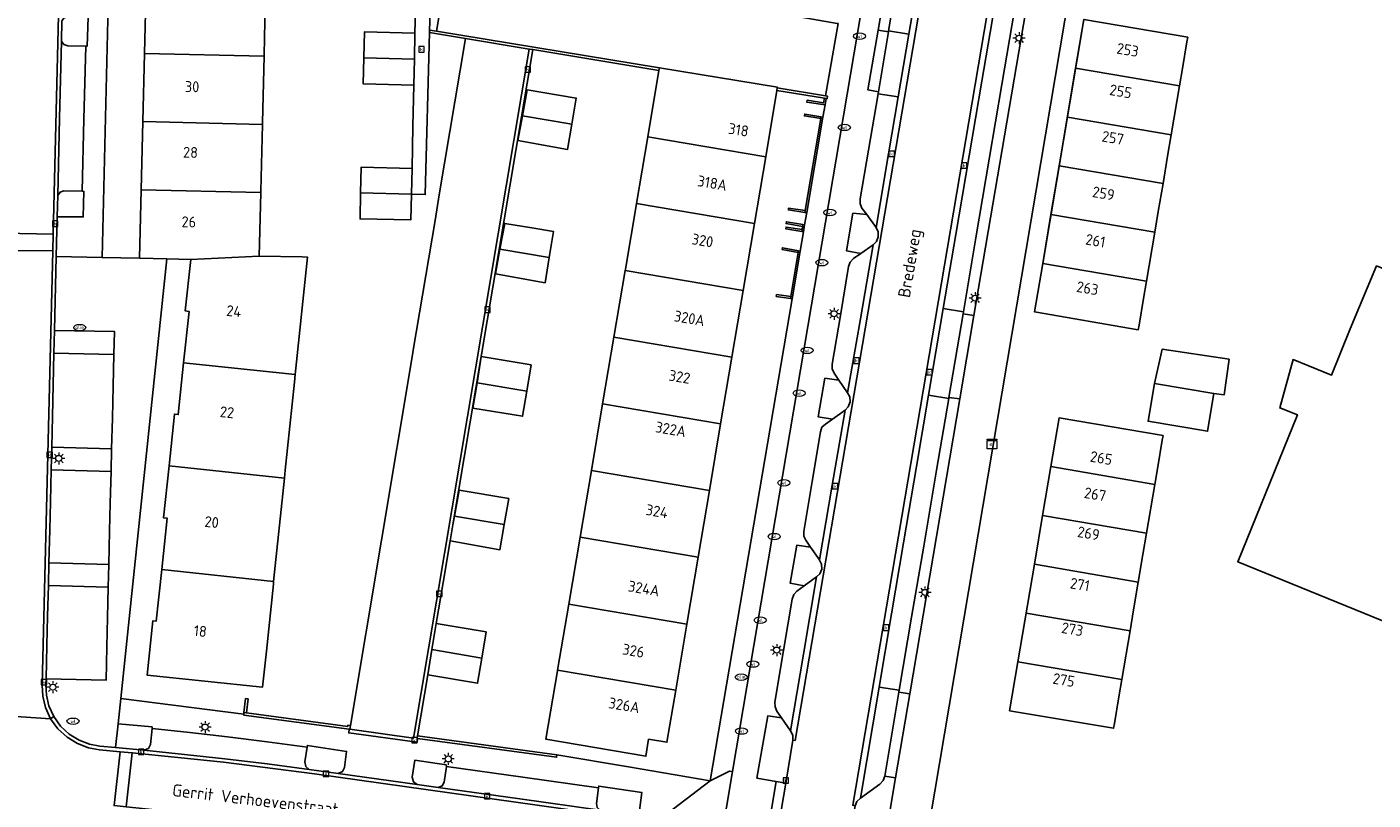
# Model space of a CAD drawing. Header units: metres. Extents: x 197147 to 199131, y 355511 to 356703.
# Tile 67 of 225: x 197933 to 198045, y 355747 to 355811. Entities that reach past the tile are written whole.
import ezdxf
from ezdxf.enums import TextEntityAlignment as Align

# ---------------------------------------------------------------- set-up
doc = ezdxf.new("R2010")
doc.units = ezdxf.units.M
for name, color, linetype in [('B-WE-GR-BEPLANTING_CULTUUR_HEESTERS-GV', 252, 'Continuous'), ('B-WE-IE-MEUBILAIR_WEGMEUBILAIR-GV', 252, 'Continuous'), ('B-WE-IE-MEUBILAIR_WEGMEUBILAIR-S', 252, 'Continuous'), ('B-WE-IE-TERREINAFSCHEIDING_KUNSTMATIG_MUUR-G', 252, 'IE-TERREINAFSCHEIDING-KUNSTMATIG-DICHT'), ('B-WE-IE-TERREINAFSCHEIDING_KUNSTMATIG_MUUR-GV', 252, 'IE-TERREINAFSCHEIDING-KUNSTMATIG-DICHT'), ('B-WE-KL-ET_LS_SR_KAST-S', 252, 'Continuous'), ('B-WE-OG-BEBOUWING-GV', 252, 'Continuous'), ('B-WE-OG-BEBOUWING_HUISNUMMER-T18', 252, 'Continuous'), ('B-WE-OG-BEBOUWING_STRAATNAAM-T35', 252, 'Continuous'), ('B-WE-OG-TERREIN_ERF-GV', 252, 'Continuous'), ('B-WE-RI-HWA_KOLK-S', 253, 'Continuous'), ('B-WE-RI-VWA_AFSCHEIDER-S', 253, 'Continuous'), ('B-WE-VH-GOOT-G', 253, 'Continuous'), ('B-WE-VH-VERHARDING_ASFALT-GV', 253, 'Continuous'), ('B-WE-VH-VERHARDING_BETONSTRAATSTEEN-GV', 253, 'Continuous'), ('B-WE-VH-VERHARDING_OPEN-GV', 253, 'Continuous'), ('B-WE-VH-VERHARDING_STRAATBAKSTEEN-GV', 253, 'Continuous'), ('B-WE-VH-VERHARDING_TEGEL-GV', 253, 'Continuous')]:
    doc.layers.add(name, color=color, linetype=linetype)
doc.styles.add('NLCS-ISO-M-T18', font='NLCS-ISO.ttf', dxfattribs={"height": 1.8})
doc.styles.add('NLCS-ISO-M200-T25', font='NLCS-ISO.ttf')
doc.linetypes.add('IE-TERREINAFSCHEIDING-KUNSTMATIG-DICHT', pattern='A,8,-1,[82,NLCS.SHX,S=0.75,R=90,X=0,Y=0],-1', length=10)

# ---------------------------------------------------------------- blocks, each defined once
blk = doc.blocks.new('BGT-ELEKTRAKAST-SO')
at = {"color": 0, "linetype": 'ByBlock', "lineweight": 18}
for points in [[(-2, 2), (2, 2), (2, 1.68), (-2, 1.68)], [(-2, 1.52), (2, 1.52), (2, -2), (-2, -2)]]:
    blk.add_lwpolyline(points, close=True, dxfattribs=at)
at = {"color": 0, "linetype": 'ByBlock', "lineweight": 18, "style": 'NLCS-ISO-M-T18'}
blk.add_text('et', height=1.5, dxfattribs=at).set_placement((0, 0), align=Align.MIDDLE_CENTER)
blk = doc.blocks.new('BGT-LICHTMAST-SO')
at = {"color": 0, "linetype": 'ByBlock', "lineweight": 18}
for points in [[(-1.25, 0), (-2, 0)], [(-1.41, 1.41), (-0.88, 0.88)], [(0, 2), (0, 1.25)], [(0.88, 0.88), (1.41, 1.41)], [(2, 0), (1.25, 0)], [(-1.41, -1.41), (-0.88, -0.88)], [(0, -1.25), (0, -2)], [(0.88, -0.88), (1.41, -1.41)]]:
    blk.add_lwpolyline(points, dxfattribs=at)
blk.add_circle((0, 0), 1, dxfattribs=at)
blk = doc.blocks.new('BGT-BENZINEPUT_OLIEPUT-SO')
at = {"color": 0, "linetype": 'ByBlock', "lineweight": 18}
blk.add_ellipse((0, 0), major_axis=(2.5, 0), ratio=0.54, dxfattribs=at)
at = {"color": 0, "linetype": 'ByBlock', "lineweight": 18, "style": 'NLCS-ISO-M-T18'}
blk.add_text('olie', height=1.5, dxfattribs=at).set_placement((0, 0.16), align=Align.MIDDLE_CENTER)
blk = doc.blocks.new('BGT-KOLK-SO')
at = {"color": 0, "linetype": 'ByBlock', "lineweight": 18}
blk.add_lwpolyline([(-0.045, -0.045), (0.045, -0.045), (0.045, 0.045), (-0.045, 0.045)], close=True, dxfattribs=at)
at = {"color": 0, "linetype": 'ByBlock', "lineweight": 18, "style": 'NLCS-ISO-M-T18'}
blk.add_text('k', height=0.06, dxfattribs=at).set_placement((0, 0), align=Align.MIDDLE_CENTER)
blk = doc.blocks.new('BGT-WATERLEIDINGPUT-SO')
at = {"color": 0, "linetype": 'ByBlock', "lineweight": 18}
blk.add_ellipse((0, 0), major_axis=(2.5, 0), ratio=0.54, dxfattribs=at)
at = {"color": 0, "linetype": 'ByBlock', "lineweight": 18, "style": 'NLCS-ISO-M-T18'}
blk.add_text('wl', height=1.5, dxfattribs=at).set_placement((0, 0), align=Align.MIDDLE_CENTER)

msp = doc.modelspace()

# ---------------------------------------------------------------- linework, layer by layer
at = {"layer": 'B-WE-GR-BEPLANTING_CULTUUR_HEESTERS-GV', "flags": 128}
for points in [[(197936.044, 355811.492), (197936.003, 355809.817), (197936.2, 355809.527), (197936.531, 355809.41), (197938.007, 355809.378), (197938.126, 355809.385), (197938.199, 355811.777), (197938.05, 355811.791), (197936.515, 355811.824), (197936.225, 355811.736), (197936.044, 355811.492)], [(197937.717, 355797.388), (197936.209, 355797.414), (197935.891, 355797.315), (197935.694, 355797.046), (197935.652, 355795.274), (197937.797, 355795.262), (197937.857, 355797.379), (197937.717, 355797.388)], [(198002.665, 355795.449), (198001.518, 355795.561), (198000.999, 355792.449), (198002.179, 355792.239), (198003.195, 355792.953), (198003.466, 355793.227), (198003.62, 355793.615), (198003.602, 355794.033), (198003.437, 355794.381), (198002.665, 355795.449)], [(197935.424, 355785.876), (197935.379, 355783.998), (197940.347, 355783.867), (197940.394, 355785.773), (197935.424, 355785.876)], [(198000.36, 355781.762), (197999.211, 355781.915), (197998.638, 355778.725), (197999.823, 355778.532), (198000.869, 355779.282), (198001.136, 355779.561), (198001.284, 355779.953), (198001.259, 355780.372), (198001.087, 355780.717), (198000.36, 355781.762)], [(197935.191, 355776.208), (197935.145, 355774.332), (197940.108, 355774.197), (197940.155, 355776.082), (197935.191, 355776.208)], [(197998.765, 355766.87), (197998.745, 355766.896), (197998.015, 355767.948), (197996.879, 355768.096), (197996.333, 355764.957), (197997.496, 355764.745), (197998.514, 355765.479), (197998.787, 355765.739), (197998.946, 355766.119), (197998.93, 355766.531), (197998.765, 355766.87)], [(197934.914, 355764.759), (197939.872, 355764.617), (197939.919, 355766.513), (197934.959, 355766.63), (197934.914, 355764.759)], [(197942.825, 355751.138), (197943.195, 355751.27), (197943.371, 355751.621), (197943.496, 355752.927), (197943.504, 355753.066), (197940.689, 355753.332), (197940.482, 355751.358), (197942.825, 355751.138)], [(197995.163, 355748.562), (197995.959, 355748.42), (197996.56, 355751.971), (197996.538, 355752.381), (197996.363, 355752.753), (197995.606, 355753.827), (197994.473, 355753.978), (197993.575, 355748.827), (197995.163, 355748.562)], [(197956.335, 355751.391), (197956.156, 355750.163), (197956.228, 355749.792), (197956.514, 355749.545), (197958.921, 355749.211), (197959.269, 355749.365), (197959.44, 355749.706), (197959.6, 355751.044), (197956.368, 355751.529), (197956.335, 355751.391)], [(197967.198, 355748.056), (197967.52, 355748.183), (197967.685, 355748.487), (197967.875, 355749.795), (197967.851, 355749.921), (197965.247, 355750.305), (197965.042, 355748.906), (197965.132, 355748.52), (197965.462, 355748.299), (197967.198, 355748.056)], [(198005.053, 355748.85), (198004.159, 355748.997), (198004.031, 355748.622), (198003.764, 355748.329), (198002.142, 355747.182), (198001.86, 355746.898), (198001.721, 355746.522), (198000.866, 355741.447), (198001.649, 355741.293), (198001.645, 355741.267), (198003.712, 355740.933), (198005.053, 355748.85)], [(197983.8, 355745.74), (197984.036, 355747.64), (197980.488, 355748.163), (197980.464, 355748.03), (197980.292, 355746.741), (197980.357, 355746.409), (197980.611, 355746.185), (197983.8, 355745.74)]]:
    msp.add_lwpolyline(points, dxfattribs=at)
at = {"layer": 'B-WE-IE-MEUBILAIR_WEGMEUBILAIR-GV', "flags": 128}
for points in [[(197938.007, 355809.378), (197938.126, 355809.385), (197938.199, 355811.777), (197938.05, 355811.791), (197936.515, 355811.824), (197936.225, 355811.736), (197936.044, 355811.492), (197936.003, 355809.817), (197936.2, 355809.527), (197936.531, 355809.41), (197938.007, 355809.378)], [(197935.694, 355797.046), (197935.652, 355795.274), (197937.797, 355795.262), (197937.857, 355797.379), (197937.717, 355797.388), (197936.209, 355797.414), (197935.891, 355797.315), (197935.694, 355797.046)], [(198002.179, 355792.239), (198003.195, 355792.953), (198003.466, 355793.227), (198003.62, 355793.615), (198003.602, 355794.033), (198003.437, 355794.381), (198002.665, 355795.449), (198001.518, 355795.561), (198000.999, 355792.449), (198002.179, 355792.239)], [(197999.823, 355778.532), (198000.869, 355779.282), (198001.136, 355779.561), (198001.284, 355779.953), (198001.259, 355780.372), (198001.087, 355780.717), (198000.36, 355781.762), (197999.211, 355781.915), (197998.638, 355778.725), (197999.823, 355778.532)], [(197998.745, 355766.896), (197998.015, 355767.948), (197996.879, 355768.096), (197996.333, 355764.957), (197997.496, 355764.745), (197998.514, 355765.479), (197998.787, 355765.739), (197998.946, 355766.119), (197998.93, 355766.531), (197998.765, 355766.87), (197998.745, 355766.896)], [(197942.825, 355751.138), (197943.195, 355751.27), (197943.371, 355751.621), (197943.496, 355752.927), (197943.504, 355753.066), (197940.689, 355753.332), (197940.482, 355751.358), (197942.825, 355751.138)], [(197956.335, 355751.391), (197956.156, 355750.163), (197956.228, 355749.792), (197956.514, 355749.545), (197958.921, 355749.211), (197959.269, 355749.365), (197959.44, 355749.706), (197959.6, 355751.044), (197956.368, 355751.529), (197956.335, 355751.391)], [(197965.462, 355748.299), (197967.198, 355748.056), (197967.52, 355748.183), (197967.685, 355748.487), (197967.875, 355749.795), (197967.851, 355749.921), (197965.247, 355750.305), (197965.042, 355748.906), (197965.132, 355748.52), (197965.462, 355748.299)], [(197980.464, 355748.03), (197980.292, 355746.741), (197980.357, 355746.409), (197980.611, 355746.185), (197983.8, 355745.74), (197984.036, 355747.64), (197980.488, 355748.163), (197980.464, 355748.03)]]:
    msp.add_lwpolyline(points, dxfattribs=at)
at = {"layer": 'B-WE-IE-TERREINAFSCHEIDING_KUNSTMATIG_MUUR-G', "ltscale": 0.2, "flags": 128}
for points in [[(197997.581, 355795.787), (197998.856, 355803.392)], [(197999.029, 355803.515), (197997.705, 355795.617)], [(197998.856, 355803.392), (197998.881, 355803.54)], [(197998.881, 355803.54), (197999.029, 355803.515)], [(197997.556, 355795.639), (197997.581, 355795.787)], [(197997.705, 355795.617), (197997.556, 355795.639)], [(197997.309, 355794.209), (197997.353, 355794.483)], [(197997.353, 355794.483), (197997.377, 355794.631)], [(197997.377, 355794.631), (197997.524, 355794.607)], [(197997.524, 355794.607), (197997.434, 355794.036)], [(197997.285, 355794.061), (197997.309, 355794.209)], [(197997.434, 355794.036), (197997.285, 355794.061)], [(197996.381, 355788.665), (197996.991, 355792.319)], [(197997.163, 355792.439), (197996.505, 355788.495)], [(197996.991, 355792.319), (197997.016, 355792.467)], [(197997.016, 355792.467), (197997.163, 355792.439)], [(197996.356, 355788.517), (197996.381, 355788.665)], [(197996.505, 355788.495), (197996.356, 355788.517)], [(197951.094, 355754.13), (197951.109, 355754.258)], [(197951.109, 355754.258), (197951.317, 355754.23)], [(197951.317, 355754.23), (197959.705, 355753.105), (197959.722, 355753.217), (197959.93, 355753.186)], [(197959.826, 355752.877), (197951.085, 355754.049), (197951.094, 355754.13)], [(197959.882, 355752.869), (197959.93, 355753.186)], [(197959.826, 355752.877), (197959.882, 355752.869)], [(197965.473, 355752.114), (197965.437, 355752.119), (197965.463, 355752.322), (197965.473, 355752.321)], [(197977.01, 355750.756), (197965.473, 355752.321)], [(197965.473, 355752.114), (197976.985, 355750.56), (197977.01, 355750.756)]]:
    msp.add_lwpolyline(points, dxfattribs=at)
at = {"layer": 'B-WE-IE-TERREINAFSCHEIDING_KUNSTMATIG_MUUR-GV', "ltscale": 0.2, "flags": 128}
for points in [[(197966.468, 355810.51), (197969.447, 355810.021), (197974.732, 355809.152), (197975.015, 355809.106), (197985.468, 355807.388), (197985.503, 355807.595), (197967.05, 355810.627), (197966.502, 355810.717), (197966.468, 355810.51)], [(197995.227, 355805.73), (197999.166, 355805.077), (197999.313, 355805.053), (197999.395, 355805.039), (197999.429, 355805.242), (197999.265, 355805.27), (197995.263, 355805.942), (197995.227, 355805.73)], [(197999.166, 355805.077), (197999.099, 355804.698), (197997.73, 355804.912), (197997.707, 355804.764), (197999.221, 355804.527), (197999.313, 355805.053)], [(197998.856, 355803.392), (197998.881, 355803.54), (197997.532, 355803.77), (197997.507, 355803.622), (197998.856, 355803.392)], [(197998.856, 355803.392), (197997.581, 355795.787), (197997.556, 355795.639), (197997.705, 355795.617), (197999.029, 355803.515), (197998.881, 355803.54)], [(197997.581, 355795.787), (197996.201, 355795.988), (197996.179, 355795.84), (197997.556, 355795.639)], [(197997.309, 355794.209), (197995.992, 355794.427), (197995.967, 355794.279), (197997.285, 355794.061)], [(197997.353, 355794.483), (197997.377, 355794.631), (197996.022, 355794.857), (197995.997, 355794.709), (197997.353, 355794.483)], [(197997.353, 355794.483), (197997.309, 355794.209), (197997.285, 355794.061), (197997.434, 355794.036), (197997.524, 355794.607), (197997.377, 355794.631)], [(197997.016, 355792.467), (197995.681, 355792.716), (197995.653, 355792.569), (197996.991, 355792.319)], [(197996.356, 355788.517), (197996.505, 355788.495), (197997.163, 355792.439), (197997.016, 355792.467), (197996.991, 355792.319), (197996.381, 355788.665)], [(197996.356, 355788.517), (197996.381, 355788.665), (197995.198, 355788.838), (197995.176, 355788.69), (197996.356, 355788.517)], [(197951.317, 355754.23), (197951.448, 355755.38), (197951.239, 355755.404), (197951.109, 355754.258)], [(197959.826, 355752.877), (197959.882, 355752.869), (197959.93, 355753.186), (197959.722, 355753.217), (197959.705, 355753.105), (197951.317, 355754.23), (197951.109, 355754.258), (197951.094, 355754.13), (197951.085, 355754.049), (197959.826, 355752.877)], [(197965.473, 355752.321), (197965.463, 355752.322), (197965.437, 355752.119), (197965.473, 355752.114), (197976.985, 355750.56), (197977.01, 355750.756), (197965.473, 355752.321)]]:
    msp.add_lwpolyline(points, dxfattribs=at)
at = {"layer": 'B-WE-OG-BEBOUWING-GV'}
msp.add_line((198019.961, 355807.564), (198018.599, 355799.49), dxfattribs=at)
at = {"layer": 'B-WE-OG-BEBOUWING-GV', "flags": 128}
for points in [[(197952.771, 355808.562), (197952.774, 355808.673), (197952.904, 355814.208), (197943.019, 355814.438), (197942.882, 355808.791)], [(198028.562, 355806.097), (198028.806, 355807.538), (198029.181, 355809.756), (198029.245, 355810.134), (198020.642, 355811.601), (198019.961, 355807.564), (198028.562, 355806.097)], [(197961.081, 355810.568), (197960.977, 355806.276), (197965.177, 355806.162), (197965.222, 355808.311)], [(197961.029, 355808.422), (197965.222, 355808.311), (197965.266, 355810.46), (197961.081, 355810.568)], [(197952.637, 355802.915), (197952.641, 355803.075), (197952.771, 355808.562), (197942.882, 355808.791), (197942.746, 355803.145)], [(197994.301, 355800.243), (197995.227, 355805.73), (197995.263, 355805.942), (197995.271, 355805.99), (197985.503, 355807.595), (197985.468, 355807.388), (197984.538, 355801.892)], [(197978.249, 355802.932), (197978.613, 355805.095), (197974.548, 355805.779), (197974.159, 355803.622)], [(198019.28, 355803.527), (198027.879, 355802.061), (198028.562, 355806.097)], [(197974.159, 355803.622), (197973.793, 355801.595), (197977.899, 355800.854), (197978.249, 355802.932), (197974.159, 355803.622)], [(197952.504, 355797.269), (197952.507, 355797.387), (197952.637, 355802.915), (197942.746, 355803.145), (197942.609, 355797.499)], [(197983.604, 355796.364), (197993.369, 355794.715), (197994.301, 355800.243), (197984.538, 355801.892), (197983.604, 355796.364)], [(198027.197, 355798.024), (198027.58, 355800.291), (198027.879, 355802.061)], [(197960.77, 355797.242), (197964.971, 355797.145), (197965.027, 355799.281), (197960.819, 355799.391), (197960.77, 355797.242)], [(198026.514, 355793.987), (198026.807, 355795.716), (198027.197, 355798.024), (198018.599, 355799.49), (198017.918, 355795.453)], [(197946.714, 355791.734), (197952.38, 355792.028), (197952.504, 355797.269), (197942.609, 355797.499), (197942.472, 355791.838), (197944.723, 355791.783), (197946.714, 355791.734)], [(197960.77, 355797.242), (197960.72, 355795.093), (197964.914, 355795.008), (197964.971, 355797.145)], [(197983.604, 355796.364), (197983.601, 355796.345), (197982.689, 355790.951), (197982.669, 355790.836)], [(198017.237, 355791.416), (198025.831, 355789.951), (198026.514, 355793.987), (198017.918, 355795.453), (198017.237, 355791.416)], [(197976.381, 355791.893), (197976.743, 355794.052), (197974.947, 355794.353), (197972.693, 355794.73), (197972.299, 355792.582)], [(197992.436, 355789.187), (197993.369, 355794.715)], [(197972.299, 355792.582), (197971.928, 355790.563), (197976.032, 355789.809), (197976.381, 355791.893), (197972.299, 355792.582)], [(197946.714, 355791.734), (197946.254, 355787.482), (197946.565, 355787.447), (197946.115, 355783.176), (197955.35, 355782.213), (197956.364, 355791.938), (197955.924, 355791.948), (197952.38, 355792.028)], [(198017.237, 355791.416), (198016.559, 355787.4), (198025.15, 355785.925), (198025.213, 355786.3), (198025.589, 355788.518), (198025.831, 355789.951)], [(198065.101, 355777.316), (198054.961, 355781.424), (198056.919, 355786.322), (198047.942, 355789.967), (198044.873, 355791.213), (198042.693, 355786.007), (198041.133, 355782.162), (198037.96, 355783.46), (198036.858, 355779.465), (198038.319, 355778.894), (198033.383, 355766.73), (198055.604, 355757.685), (198058.625, 355756.455), (198061.154, 355755.426), (198064.655, 355754.001), (198065.785, 355753.541), (198073.996, 355773.713), (198065.101, 355777.316)], [(197991.505, 355783.669), (197992.436, 355789.187), (197982.669, 355790.836), (197981.736, 355785.318)], [(197990.574, 355778.15), (197991.505, 355783.669), (197981.736, 355785.318), (197980.803, 355779.801)], [(198031.418, 355780.654), (198032.261, 355780.544), (198032.668, 355783.486), (198027.127, 355784.331), (198026.487, 355781.482)], [(197946.115, 355783.176), (197945.664, 355778.905), (197945.356, 355778.943), (197944.905, 355774.654), (197954.457, 355773.657), (197954.524, 355774.303), (197955.286, 355781.599), (197955.35, 355782.213)], [(197974.52, 355780.853), (197974.882, 355783.019), (197970.76, 355783.708), (197970.405, 355781.548)], [(197970.405, 355781.548), (197970.058, 355779.442), (197974.171, 355778.765), (197974.52, 355780.853), (197970.405, 355781.548)], [(198031.418, 355780.654), (198026.487, 355781.482), (198025.962, 355778.357), (198030.893, 355777.529), (198031.418, 355780.654)], [(197989.642, 355772.622), (197990.574, 355778.15), (197980.803, 355779.801), (197979.868, 355774.274)], [(198027.133, 355776.793), (198027.196, 355777.165), (198018.59, 355778.637), (198017.908, 355774.6), (198026.514, 355773.128), (198026.758, 355774.574), (198027.133, 355776.793)], [(197944.905, 355774.654), (197944.454, 355770.364), (197944.758, 355770.336), (197944.306, 355766.076), (197953.565, 355765.11), (197954.457, 355773.657)], [(197988.711, 355767.103), (197989.642, 355772.622), (197979.868, 355774.274), (197978.935, 355768.755)], [(198017.908, 355774.6), (198017.226, 355770.563), (198025.831, 355769.091), (198026.514, 355773.128)], [(197968.535, 355770.499), (197972.658, 355769.804), (197973.025, 355771.962), (197968.918, 355772.66), (197968.535, 355770.499)], [(197968.535, 355770.499), (197968.41, 355769.797), (197968.172, 355768.459), (197968.185, 355768.457), (197972.305, 355767.725), (197972.658, 355769.804)], [(198017.226, 355770.563), (198016.545, 355766.527)], [(197987.778, 355761.575), (197988.711, 355767.103), (197978.935, 355768.755), (197978, 355763.226)], [(198025.149, 355765.055), (198025.533, 355767.327), (198025.831, 355769.091)], [(198016.545, 355766.527), (198015.181, 355758.453), (198023.785, 355756.981), (198024.467, 355761.018)], [(198015.863, 355762.49), (198024.467, 355761.018), (198024.76, 355762.752), (198025.149, 355765.055), (198016.545, 355766.527)], [(197944.306, 355766.076), (197943.854, 355761.815), (197943.562, 355761.838), (197943.094, 355757.347), (197952.653, 355756.362), (197952.962, 355759.33), (197953.541, 355764.883), (197953.565, 355765.11)], [(197986.855, 355756.106), (197987.778, 355761.575), (197978, 355763.226), (197977.076, 355757.758)], [(197970.797, 355758.763), (197971.16, 355760.931), (197967.034, 355761.608), (197967.01, 355761.612), (197966.662, 355759.462)], [(197970.797, 355758.763), (197966.662, 355759.462), (197966.324, 355757.367), (197970.449, 355756.684), (197970.797, 355758.763)], [(197984.384, 355750.635), (197984.613, 355752.045), (197986.129, 355751.8), (197986.855, 355756.106), (197977.076, 355757.758), (197977.068, 355757.709), (197976.109, 355752.04), (197984.384, 355750.635)], [(198015.181, 355758.453), (198014.497, 355754.404), (198023.105, 355752.961), (198023.168, 355753.336), (198023.544, 355755.554), (198023.785, 355756.981)]]:
    msp.add_lwpolyline(points, dxfattribs=at)
at = {"layer": 'B-WE-OG-TERREIN_ERF-GV', "flags": 128}
for points in [[(198045.961, 355860.268), (198044.207, 355860.531), (198043.876, 355860.578), (198030.408, 355862.475), (198027.433, 355860.088), (198019.076, 355811.539), (197998.718, 355691), (197988.3, 355629.4)], [(197967.19, 355838.668), (197966.468, 355810.51), (197966.124, 355797.114), (197964.971, 355797.145), (197964.914, 355795.008), (197960.72, 355795.093), (197960.77, 355797.242), (197960.819, 355799.391), (197965.027, 355799.281), (197965.091, 355802.776), (197965.177, 355806.162), (197960.977, 355806.276), (197961.081, 355810.568), (197965.266, 355810.46), (197965.443, 355817.362)], [(197942.882, 355808.791), (197943.019, 355814.438), (197943.155, 355820.084), (197943.292, 355825.73), (197943.428, 355831.377), (197943.565, 355837.023), (197940.437, 355837.099), (197939.356, 355791.911), (197942.472, 355791.838), (197942.609, 355797.499), (197942.746, 355803.145), (197942.882, 355808.791)], [(197970.231, 355823.151), (197968.098, 355823.19), (197968.098, 355816.915), (197967.05, 355810.627), (197985.503, 355807.595), (197995.271, 355805.99), (197995.263, 355805.942), (197999.265, 355805.27), (198000.291, 355811.26), (198000.233, 355811.27), (197996.615, 355811.889), (197995.444, 355812.131), (197987.489, 355813.488), (197987.507, 355813.596), (197984.441, 355814.119), (197983.109, 355814.346), (197982.949, 355813.411), (197977.323, 355814.371), (197975.457, 355814.689), (197976.879, 355823.027), (197976.3, 355823.038), (197973.214, 355823.095), (197970.231, 355823.151)], [(197952.904, 355814.208), (197952.774, 355808.673), (197952.771, 355808.562), (197952.641, 355803.075), (197952.637, 355802.915), (197952.507, 355797.387), (197952.504, 355797.269), (197952.38, 355792.028), (197955.924, 355791.948), (197956.364, 355791.938), (197955.35, 355782.213), (197955.286, 355781.599), (197954.524, 355774.303), (197954.457, 355773.657), (197953.565, 355765.11), (197953.541, 355764.883), (197952.962, 355759.33), (197952.653, 355756.362), (197943.094, 355757.347), (197943.562, 355761.838), (197943.854, 355761.815), (197944.306, 355766.076), (197944.758, 355770.336), (197944.454, 355770.364), (197944.905, 355774.654), (197945.356, 355778.943), (197945.664, 355778.905), (197946.115, 355783.176), (197946.565, 355787.447), (197946.254, 355787.482), (197946.714, 355791.734), (197944.723, 355791.783), (197940.908, 355755.414), (197951.094, 355754.13), (197951.109, 355754.258), (197951.239, 355755.404), (197951.448, 355755.38), (197951.317, 355754.23), (197959.705, 355753.105), (197959.722, 355753.217), (197959.93, 355753.186), (197965.064, 355783.844), (197965.131, 355784.249), (197966.926, 355794.967), (197967.28, 355797.083), (197969.447, 355810.021), (197966.468, 355810.51), (197966.502, 355810.717), (197967.05, 355810.627)], [(198028.806, 355807.538), (198028.562, 355806.097), (198027.879, 355802.061), (198027.58, 355800.291), (198027.197, 355798.024), (198026.807, 355795.716), (198026.514, 355793.987), (198025.831, 355789.951), (198025.589, 355788.518), (198025.213, 355786.3), (198025.15, 355785.925), (198016.559, 355787.4), (198017.237, 355791.416), (198020.642, 355811.601), (198029.245, 355810.134), (198029.181, 355809.756), (198028.806, 355807.538)], [(197997.377, 355794.631), (197997.524, 355794.607), (197997.705, 355795.617), (197997.556, 355795.639), (197996.179, 355795.84), (197996.201, 355795.988), (197997.581, 355795.787), (197998.856, 355803.392), (197997.507, 355803.622), (197997.532, 355803.77), (197998.881, 355803.54), (197999.029, 355803.515), (197999.221, 355804.527), (197997.707, 355804.764), (197997.73, 355804.912), (197999.099, 355804.698), (197999.166, 355805.077), (197995.227, 355805.73), (197994.301, 355800.243), (197993.369, 355794.715), (197992.436, 355789.187), (197991.505, 355783.669), (197990.574, 355778.15), (197989.642, 355772.622), (197988.711, 355767.103), (197987.778, 355761.575), (197986.855, 355756.106), (197986.129, 355751.8), (197984.613, 355752.045), (197984.384, 355750.635), (197976.109, 355752.04), (197977.068, 355757.709), (197977.076, 355757.758), (197978, 355763.226), (197978.935, 355768.755), (197979.868, 355774.274), (197980.803, 355779.801), (197981.736, 355785.318), (197982.669, 355790.836), (197982.689, 355790.951), (197983.601, 355796.345), (197983.604, 355796.364), (197984.538, 355801.892), (197985.468, 355807.388), (197975.015, 355809.106), (197968.41, 355769.797), (197968.535, 355770.499), (197968.918, 355772.66), (197973.025, 355771.962), (197972.658, 355769.804), (197972.305, 355767.725), (197968.185, 355768.457), (197967.606, 355765.011), (197967.034, 355761.608), (197971.16, 355760.931), (197970.797, 355758.763), (197970.449, 355756.684), (197966.324, 355757.367), (197965.473, 355752.321), (197977.01, 355750.756), (197982.931, 355749.765), (197989.71, 355748.595), (197996.505, 355788.495), (197996.356, 355788.517), (197995.176, 355788.69), (197995.198, 355788.838), (197996.381, 355788.665), (197996.991, 355792.319), (197995.653, 355792.569), (197995.681, 355792.716), (197997.016, 355792.467), (197997.163, 355792.439), (197997.434, 355794.036), (197997.285, 355794.061), (197995.967, 355794.279), (197995.992, 355794.427), (197997.309, 355794.209), (197997.353, 355794.483), (197995.997, 355794.709), (197996.022, 355794.857), (197997.377, 355794.631)], [(197978.249, 355802.932), (197977.899, 355800.854), (197973.793, 355801.595), (197974.159, 355803.622), (197974.548, 355805.779), (197978.613, 355805.095), (197978.249, 355802.932)], [(197976.381, 355791.893), (197976.032, 355789.809), (197971.928, 355790.563), (197972.299, 355792.582), (197972.693, 355794.73), (197974.947, 355794.353), (197976.743, 355794.052), (197976.381, 355791.893)], [(198054.961, 355781.424), (198065.101, 355777.316), (198073.996, 355773.713), (198065.785, 355753.541), (198064.655, 355754.001), (198061.154, 355755.426), (198058.625, 355756.455), (198055.604, 355757.685), (198033.383, 355766.73), (198038.319, 355778.894), (198036.858, 355779.465), (198037.96, 355783.46), (198041.133, 355782.162), (198042.693, 355786.007), (198044.873, 355791.213), (198047.942, 355789.967), (198056.919, 355786.322), (198054.961, 355781.424)], [(198031.418, 355780.654), (198030.893, 355777.529), (198025.962, 355778.357), (198026.487, 355781.482), (198027.127, 355784.331), (198032.668, 355783.486), (198032.261, 355780.544), (198031.418, 355780.654)], [(197970.405, 355781.548), (197970.76, 355783.708), (197974.882, 355783.019), (197974.52, 355780.853), (197974.171, 355778.765), (197970.058, 355779.442), (197970.405, 355781.548)], [(198017.908, 355774.6), (198018.59, 355778.637), (198027.196, 355777.165), (198027.133, 355776.793), (198026.758, 355774.574), (198026.514, 355773.128), (198025.831, 355769.091), (198025.533, 355767.327), (198025.149, 355765.055), (198024.76, 355762.752), (198024.467, 355761.018), (198023.785, 355756.981), (198023.544, 355755.554), (198023.168, 355753.336), (198023.105, 355752.961), (198014.497, 355754.404), (198015.181, 355758.453), (198016.545, 355766.527), (198017.226, 355770.563), (198017.908, 355774.6)]]:
    msp.add_lwpolyline(points, dxfattribs=at)
at = {"layer": 'B-WE-VH-GOOT-G', "flags": 128}
for points in [[(197935.308, 355793.83), (197936.933, 355860.618), (197936.961, 355862.483), (197937.019, 355864.352), (197937.028, 355864.414)], [(197996.56, 355751.971), (197996.754, 355751.946), (198013.209, 355848.793), (198013.026, 355848.848)], [(198014.102, 355819.55), (198013.904, 355819.576), (198001.516, 355746.577), (198001.721, 355746.522)], [(197974.732, 355809.152), (197965.14, 355752.14), (197959.882, 355752.869)], [(197935.308, 355793.83), (197935.275, 355792.454)], [(197935.275, 355792.454), (197934.401, 355756.525), (197934.454, 355755.605), (197934.685, 355754.66), (197935.105, 355753.742)], [(197935.105, 355753.742), (197935.708, 355752.908), (197936.463, 355752.208), (197937.323, 355751.68), (197938.233, 355751.336), (197939.14, 355751.172), (197940.866, 355751.014)], [(197940.866, 355751.014), (197941.867, 355750.923)], [(197984.798, 355745.261), (197956.948, 355749.171), (197949.418, 355750.137), (197941.867, 355750.923)]]:
    msp.add_lwpolyline(points, dxfattribs=at)
at = {"layer": 'B-WE-VH-VERHARDING_ASFALT-GV', "flags": 128}
for points in [[(197982.858, 355635.953), (197998.915, 355731.125), (197999.123, 355731.099), (197999.62, 355734.047), (197999.871, 355735.539), (198000.364, 355738.469), (198000.866, 355741.447), (198001.721, 355746.522), (198001.516, 355746.577), (198013.904, 355819.576), (198014.102, 355819.55), (198014.774, 355823.487), (198014.581, 355823.517), (198019.969, 355855.053), (198020.182, 355855.033), (198020.261, 355855.5), (198020.68, 355857.976), (198021.092, 355860.406), (198021.466, 355861.828), (198022.08, 355863.186), (198022.915, 355864.422), (198023.582, 355865.122), (198013.037, 355866.331), (198013.744, 355865.378)], [(198014.756, 355858.897), (198014.338, 355856.471), (198013.026, 355848.848), (198013.209, 355848.793), (197996.754, 355751.946), (197996.56, 355751.971), (197995.959, 355748.42), (197993.522, 355734.021), (197992.94, 355730.58), (197993.138, 355730.557), (197983.85, 355675.18)]]:
    msp.add_lwpolyline(points, dxfattribs=at)
at = {"layer": 'B-WE-VH-VERHARDING_BETONSTRAATSTEEN-GV', "flags": 128}
for points in [[(197937.225, 355860.372), (197937.271, 355862.059), (197937.352, 355864.362), (197937.361, 355864.452), (197937.028, 355864.414), (197937.019, 355864.352), (197936.961, 355862.483), (197936.933, 355860.618), (197935.308, 355793.83)], [(197998.745, 355766.896), (197998.765, 355766.87), (197998.93, 355766.531), (197998.946, 355766.119), (197998.787, 355765.739), (197998.514, 355765.479), (197997.434, 355759.09), (197996.363, 355752.753), (197996.538, 355752.381), (197996.56, 355751.971), (197996.754, 355751.946), (198013.209, 355848.793), (198013.026, 355848.848), (198012.895, 355848.476), (198012.62, 355848.193)], [(198014.283, 355818.791), (198014.099, 355819.148), (198014.102, 355819.55), (198013.904, 355819.576), (198001.516, 355746.577), (198001.721, 355746.522), (198001.86, 355746.898), (198002.142, 355747.182), (198003.697, 355756.356), (198004.724, 355762.411), (198005.723, 355768.302), (198006.79, 355774.598)], [(198006.154, 355810.372), (198006.812, 355814.243), (198007.759, 355819.818), (198006.77, 355819.131), (198006.126, 355818.683), (198005.874, 355818.402), (198005.729, 355818.053), (198005.14, 355814.568), (198004.482, 355810.67)], [(198010.671, 355787.403), (198011.711, 355793.537), (198012.813, 355800.036), (198013.859, 355806.208), (198014.902, 355812.36), (198013.238, 355812.63), (198012.199, 355806.5), (198011.149, 355800.307), (198010.049, 355793.819), (198009.007, 355787.675)], [(197936.003, 355809.817), (197936.044, 355811.492)], [(198003.629, 355805.624), (198004.466, 355810.578), (198003.609, 355810.714), (198002.767, 355805.772), (198003.629, 355805.624)], [(198003.629, 355805.624), (198003.601, 355805.456), (198005.274, 355805.191), (198006.154, 355810.372), (198004.482, 355810.67), (198004.466, 355810.578)], [(197937.861, 355803.357), (197938.007, 355809.378), (197936.531, 355809.41), (197936.2, 355809.527), (197936.003, 355809.817), (197935.848, 355803.425), (197935.694, 355797.046), (197935.891, 355797.315), (197936.209, 355797.414), (197937.717, 355797.388), (197937.861, 355803.357)], [(197975.015, 355809.106), (197974.732, 355809.152), (197965.14, 355752.14), (197959.882, 355752.869), (197959.826, 355752.877), (197959.781, 355752.567), (197965.446, 355751.793), (197965.473, 355752.114), (197965.437, 355752.119), (197965.463, 355752.322), (197965.473, 355752.321), (197966.324, 355757.367), (197966.662, 355759.462), (197967.01, 355761.612), (197967.034, 355761.608), (197967.606, 355765.011), (197968.185, 355768.457), (197968.172, 355768.459), (197968.41, 355769.797), (197975.015, 355809.106)], [(198003.601, 355805.456), (198002.811, 355800.781), (198002.129, 355796.747), (198002.131, 355796.353), (198002.276, 355795.987), (198002.665, 355795.449), (198003.437, 355794.381), (198004.474, 355800.488), (198005.274, 355805.191)], [(197935.572, 355791.999), (197935.652, 355795.274), (197935.694, 355797.046)], [(198003.437, 355794.381), (198003.602, 355794.033), (198003.62, 355793.615), (198003.466, 355793.227), (198003.195, 355792.953)], [(197935.308, 355793.83), (197931.174, 355793.924), (197931.141, 355792.549), (197931.14, 355792.489), (197935.275, 355792.454), (197935.308, 355793.83)], [(197935.275, 355792.454), (197934.401, 355756.525), (197934.454, 355755.605), (197934.685, 355754.66), (197935.105, 355753.742), (197935.359, 355753.925), (197934.967, 355754.798), (197934.757, 355755.696), (197934.716, 355756.568), (197934.727, 355757.042)], [(198000.36, 355781.762), (198001.087, 355780.717), (198002.144, 355786.839), (198003.195, 355792.953), (198002.179, 355792.239), (198001.571, 355791.812), (198001.301, 355791.521), (198001.165, 355791.147), (198000.49, 355787.118), (197999.814, 355783.089), (197999.81, 355782.69), (197999.969, 355782.324), (198000.36, 355781.762)], [(197938.316, 355751.631), (197939.175, 355751.476), (197940.482, 355751.358), (197940.689, 355753.332), (197940.908, 355755.414), (197944.723, 355791.783), (197942.472, 355791.838), (197939.356, 355791.911), (197935.572, 355791.999), (197935.424, 355785.876), (197940.394, 355785.773), (197940.347, 355783.867)], [(198009.458, 355780.251), (198009.472, 355780.334), (198010.646, 355787.257), (198010.671, 355787.403), (198009.007, 355787.675), (198007.795, 355780.524)], [(198009.472, 355780.334), (198010.365, 355780.198), (198011.537, 355787.116), (198010.646, 355787.257)], [(197935.379, 355783.998), (197935.424, 355785.876)], [(197935.191, 355776.208), (197940.155, 355776.082), (197940.218, 355778.622), (197940.282, 355781.247), (197940.347, 355783.867), (197935.379, 355783.998), (197935.316, 355781.369), (197935.252, 355778.744), (197935.191, 355776.208)], [(198001.087, 355780.717), (198001.259, 355780.372), (198001.284, 355779.953), (198001.136, 355779.561), (198000.869, 355779.282)], [(198003.697, 355756.356), (198005.363, 355756.099), (198006.388, 355762.145), (198007.385, 355768.021), (198008.451, 355774.312), (198009.458, 355780.251), (198007.795, 355780.524), (198006.79, 355774.598)], [(198000.869, 355779.282), (197999.823, 355778.532), (197999.255, 355778.124), (197998.958, 355777.864), (197998.851, 355777.484), (197998.152, 355773.372), (197997.448, 355769.232), (197997.468, 355768.858), (197997.621, 355768.515), (197998.015, 355767.948), (197998.745, 355766.896), (197999.804, 355773.069), (198000.869, 355779.282)], [(197935.145, 355774.332), (197935.191, 355776.208)], [(197940.155, 355776.082), (197940.108, 355774.197)], [(197940.108, 355774.197), (197935.145, 355774.332), (197935.081, 355771.693), (197935.025, 355769.372), (197934.959, 355766.63), (197939.919, 355766.513), (197939.986, 355769.25), (197940.043, 355771.571), (197940.108, 355774.197)], [(197934.914, 355764.759), (197934.959, 355766.63)], [(197939.919, 355766.513), (197939.872, 355764.617)], [(197998.514, 355765.479), (197997.496, 355764.745), (197996.89, 355764.308), (197996.623, 355764.015), (197996.502, 355763.638), (197995.787, 355759.392), (197995.066, 355755.108), (197995.078, 355754.717), (197995.232, 355754.358), (197995.606, 355753.827), (197996.363, 355752.753)], [(197934.914, 355764.759), (197934.853, 355762.229), (197934.794, 355759.793), (197934.727, 355757.042), (197939.699, 355756.93), (197939.761, 355759.681), (197939.816, 355762.117), (197939.872, 355764.617), (197934.914, 355764.759)], [(197935.105, 355753.742), (197930.217, 355754.053), (197930.898, 355744.555), (197935.641, 355744.743)], [(197935.105, 355753.742), (197935.708, 355752.908), (197936.463, 355752.208), (197937.323, 355751.68)], [(197938.316, 355751.631), (197937.454, 355751.958), (197936.64, 355752.462), (197935.926, 355753.129), (197935.359, 355753.925)], [(197943.496, 355752.927), (197943.371, 355751.621), (197943.195, 355751.27), (197942.825, 355751.138), (197946.184, 355750.796), (197949.539, 355750.423), (197953.029, 355750.001), (197956.514, 355749.545), (197956.228, 355749.792), (197956.156, 355750.163), (197956.335, 355751.391), (197953.038, 355751.826), (197949.738, 355752.234), (197946.618, 355752.593), (197943.496, 355752.927)], [(197940.866, 355751.014), (197939.14, 355751.172), (197938.233, 355751.336), (197937.323, 355751.68)], [(197941.364, 355746.455), (197941.867, 355750.923), (197940.866, 355751.014), (197940.362, 355746.559), (197941.364, 355746.455)], [(197942.825, 355751.138), (197940.482, 355751.358)], [(197941.867, 355750.923), (197949.418, 355750.137), (197956.948, 355749.171), (197984.798, 355745.261)], [(197967.875, 355749.795), (197967.685, 355748.487), (197967.52, 355748.183), (197967.198, 355748.056), (197973.942, 355747.115), (197980.611, 355746.185), (197980.357, 355746.409), (197980.292, 355746.741), (197980.464, 355748.03), (197974.202, 355748.908), (197967.875, 355749.795)], [(197967.198, 355748.056), (197965.462, 355748.299), (197958.921, 355749.211), (197956.514, 355749.545)]]:
    msp.add_lwpolyline(points, dxfattribs=at)
at = {"layer": 'B-WE-VH-VERHARDING_OPEN-GV', "flags": 128}
for points in [[(197965.552, 355821.66), (197965.498, 355819.511), (197965.443, 355817.362), (197965.266, 355810.46), (197965.222, 355808.311), (197965.177, 355806.162), (197965.091, 355802.776), (197965.027, 355799.281), (197964.971, 355797.145), (197966.124, 355797.114), (197966.468, 355810.51), (197967.19, 355838.668), (197966.744, 355838.678), (197965.974, 355838.696), (197965.92, 355836.597), (197965.823, 355832.863), (197965.765, 355830.715), (197965.707, 355828.566), (197965.632, 355825.211), (197965.552, 355821.66)], [(197959.93, 355753.186), (197959.882, 355752.869), (197965.14, 355752.14), (197974.732, 355809.152), (197969.447, 355810.021), (197967.28, 355797.083), (197966.926, 355794.967), (197965.131, 355784.249), (197965.064, 355783.844), (197959.93, 355753.186)]]:
    msp.add_lwpolyline(points, dxfattribs=at)
at = {"layer": 'B-WE-VH-VERHARDING_STRAATBAKSTEEN-GV', "flags": 128}
for points in [[(197931.174, 355793.924), (197935.308, 355793.83), (197936.933, 355860.618), (197936.961, 355862.483), (197937.019, 355864.352), (197937.028, 355864.414), (197932.663, 355863.912), (197932.774, 355863.021), (197932.795, 355862.117), (197932.744, 355859.333), (197931.174, 355793.924)], [(197935.105, 355753.742), (197934.685, 355754.66), (197934.454, 355755.605), (197934.401, 355756.525), (197935.275, 355792.454), (197931.14, 355792.489), (197930.217, 355754.053), (197935.105, 355753.742)], [(197984.052, 355740.825), (197984.798, 355745.261), (197956.948, 355749.171), (197949.418, 355750.137), (197941.867, 355750.923), (197941.364, 355746.455), (197948.276, 355745.736), (197956.942, 355744.671), (197984.052, 355740.825)]]:
    msp.add_lwpolyline(points, dxfattribs=at)
at = {"layer": 'B-WE-VH-VERHARDING_TEGEL-GV', "flags": 128}
for points in [[(198011.885, 355859.404), (198012.85, 355865.124), (198012.975, 355865.381), (198013.217, 355865.531), (198013.503, 355865.53), (198013.744, 355865.378), (198013.037, 355866.331), (198012.683, 355866.808), (198011.594, 355867.785), (198011.357, 355867.997), (198011.526, 355867.779), (198011.552, 355867.505), (198010.582, 355861.777), (198006.367, 355836.877), (197991.559, 355749.365)], [(197986.633, 355629.682), (197988.3, 355629.4), (197998.718, 355691), (198019.076, 355811.539), (198027.433, 355860.088), (198025.626, 355860.088), (198025.515, 355859.403), (198025.261, 355857.633), (198017.479, 355811.751)], [(197938.199, 355811.777), (197938.126, 355809.385), (197938.007, 355809.378), (197937.861, 355803.357), (197937.717, 355797.388), (197937.857, 355797.379), (197937.797, 355795.262), (197935.652, 355795.274), (197935.572, 355791.999), (197939.356, 355791.911), (197940.437, 355837.099)], [(198008.134, 355837.268), (198003.609, 355810.714), (198004.466, 355810.578), (198004.482, 355810.67), (198005.14, 355814.568), (198005.729, 355818.053), (198005.874, 355818.402), (198006.126, 355818.683), (198006.77, 355819.131), (198005.568, 355819.328), (198006.103, 355822.502), (198007.256, 355822.337), (198006.863, 355822.891), (198006.718, 355823.235), (198006.703, 355823.608), (198007.37, 355827.541), (198008.044, 355831.52), (198008.179, 355831.892), (198008.443, 355832.188), (198009.054, 355832.623), (198007.859, 355832.805), (198008.401, 355835.99), (198009.529, 355835.838)], [(198010.671, 355787.403), (198010.646, 355787.257), (198011.537, 355787.116), (198015.832, 355812.327), (198014.92, 355812.467), (198014.902, 355812.36), (198013.859, 355806.208), (198012.813, 355800.036), (198011.711, 355793.537), (198010.671, 355787.403)], [(198000.291, 355811.26), (197999.265, 355805.27), (197999.429, 355805.242), (197999.395, 355805.039), (197999.313, 355805.053), (197999.221, 355804.527), (197999.029, 355803.515), (197997.705, 355795.617), (197997.524, 355794.607), (197997.434, 355794.036), (197997.163, 355792.439), (197996.505, 355788.495), (197989.71, 355748.595), (197991.311, 355749.412), (197991.559, 355749.365)], [(197995.163, 355748.562), (197993.575, 355748.827), (197994.473, 355753.978), (197995.606, 355753.827), (197995.232, 355754.358), (197995.078, 355754.717), (197995.066, 355755.108), (197995.787, 355759.392), (197996.502, 355763.638), (197996.623, 355764.015), (197996.89, 355764.308), (197997.496, 355764.745), (197996.333, 355764.957), (197996.879, 355768.096), (197998.015, 355767.948), (197997.621, 355768.515), (197997.468, 355768.858), (197997.448, 355769.232), (197998.152, 355773.372), (197998.851, 355777.484), (197998.958, 355777.864), (197999.255, 355778.124), (197999.823, 355778.532), (197998.638, 355778.725), (197999.211, 355781.915), (198000.36, 355781.762), (197999.969, 355782.324), (197999.81, 355782.69), (197999.814, 355783.089), (198000.49, 355787.118), (198001.165, 355791.147), (198001.301, 355791.521), (198001.571, 355791.812), (198002.179, 355792.239), (198000.999, 355792.449), (198001.518, 355795.561), (198002.665, 355795.449), (198002.276, 355795.987), (198002.131, 355796.353), (198002.129, 355796.747), (198002.811, 355800.781), (198003.601, 355805.456), (198003.629, 355805.624), (198002.767, 355805.772)], [(198011.537, 355787.116), (198010.365, 355780.198)], [(198006.229, 355755.79), (198010.365, 355780.198), (198009.472, 355780.334), (198009.458, 355780.251), (198008.451, 355774.312), (198007.385, 355768.021), (198006.388, 355762.145), (198005.363, 355756.099)], [(197989.71, 355748.595), (197982.931, 355749.765), (197977.01, 355750.756), (197976.985, 355750.56), (197965.473, 355752.114), (197965.446, 355751.793), (197959.781, 355752.567), (197959.826, 355752.877), (197951.085, 355754.049), (197951.094, 355754.13), (197940.908, 355755.414), (197940.689, 355753.332), (197943.504, 355753.066), (197943.496, 355752.927), (197946.618, 355752.593), (197949.738, 355752.234), (197953.038, 355751.826), (197956.335, 355751.391), (197956.368, 355751.529), (197959.6, 355751.044), (197959.44, 355749.706), (197959.269, 355749.365), (197958.921, 355749.211), (197965.462, 355748.299), (197965.132, 355748.52), (197965.042, 355748.906), (197965.247, 355750.305), (197967.851, 355749.921), (197967.875, 355749.795), (197974.202, 355748.908), (197980.464, 355748.03), (197980.488, 355748.163), (197984.036, 355747.64), (197983.8, 355745.74)], [(198002.142, 355747.182), (198003.764, 355748.329), (198004.031, 355748.622), (198004.159, 355748.997), (198005.334, 355755.928), (198005.363, 355756.099), (198003.697, 355756.356), (198002.142, 355747.182)], [(198004.159, 355748.997), (198005.053, 355748.85), (198006.229, 355755.79), (198005.334, 355755.928)], [(197988.832, 355734.836), (197989.093, 355734.793), (197991.559, 355749.365)], [(198005.053, 355748.85), (198003.712, 355740.933), (198001.645, 355741.267)], [(197989.71, 355748.595), (197985.612, 355745.487), (197984.729, 355740.374)], [(197995.163, 355748.562), (197992.737, 355734.152), (197993.522, 355734.021), (197995.959, 355748.42), (197995.163, 355748.562)]]:
    msp.add_lwpolyline(points, dxfattribs=at)

# ---------------------------------------------------------------- block references
at = {"layer": 'B-WE-IE-MEUBILAIR_WEGMEUBILAIR-S'}
for name, p, xscale, yscale, zscale in [('BGT-WATERLEIDINGPUT-SO', (198002.07, 355810.214), 0.2, 0.2, 0.2), ('BGT-LICHTMAST-SO', (198015.276, 355810.053), 0.25, 0.25, 0.25), ('BGT-WATERLEIDINGPUT-SO', (198000.815, 355802.671), 0.2, 0.2, 0.2), ('BGT-WATERLEIDINGPUT-SO', (197999.609, 355795.623), 0.2, 0.2, 0.2), ('BGT-WATERLEIDINGPUT-SO', (197998.957, 355791.477), 0.2, 0.2, 0.2), ('BGT-LICHTMAST-SO', (198011.635, 355788.54), 0.25, 0.25, 0.25), ('BGT-LICHTMAST-SO', (197999.965, 355787.249), 0.25, 0.25, 0.25), ('BGT-WATERLEIDINGPUT-SO', (197997.739, 355784.222), 0.2, 0.2, 0.2), ('BGT-WATERLEIDINGPUT-SO', (197997.082, 355780.677), 0.2, 0.2, 0.2), ('BGT-LICHTMAST-SO', (197935.778, 355775.278), 0.25, 0.25, 0.25), ('BGT-WATERLEIDINGPUT-SO', (197995.813, 355773.265), 0.2, 0.2, 0.2), ('BGT-WATERLEIDINGPUT-SO', (197995.01, 355768.81), 0.2, 0.2, 0.2), ('BGT-LICHTMAST-SO', (198007.49, 355764.194), 0.25, 0.25, 0.25), ('BGT-WATERLEIDINGPUT-SO', (197993.853, 355761.902), 0.2, 0.2, 0.2), ('BGT-LICHTMAST-SO', (197995.213, 355759.42), 0.25, 0.25, 0.25), ('BGT-WATERLEIDINGPUT-SO', (197993.233, 355758.268), 0.2, 0.2, 0.2), ('BGT-LICHTMAST-SO', (197935.286, 355756.353), 0.25, 0.25, 0.25), ('BGT-WATERLEIDINGPUT-SO', (197936.958, 355753.532), 0.2, 0.2, 0.2), ('BGT-LICHTMAST-SO', (197947.891, 355753.052), 0.25, 0.25, 0.25), ('BGT-WATERLEIDINGPUT-SO', (197992.297, 355752.722), 0.2, 0.2, 0.2), ('BGT-LICHTMAST-SO', (197968.023, 355750.419), 0.25, 0.25, 0.25)]:
    msp.add_blockref(name, p, dxfattribs=dict(at, xscale=xscale, yscale=yscale, zscale=zscale))
at = {"layer": 'B-WE-KL-ET_LS_SR_KAST-S', "xscale": 0.2, "yscale": 0.2, "zscale": 0.2}
msp.add_blockref('BGT-ELEKTRAKAST-SO', (198013.03, 355776.471), dxfattribs=at)
at = {"layer": 'B-WE-RI-HWA_KOLK-S', "xscale": 5, "yscale": 5, "zscale": 5}
for p in [(197965.807, 355809.126), (197974.604, 355807.462), (198004.728, 355800.475), (198010.735, 355799.51), (197935.476, 355794.703), (197971.264, 355787.586), (198001.816, 355783.371), (198007.856, 355782.426), (197935.022, 355775.571), (198000.059, 355772.981), (197967.283, 355764.082), (198004.279, 355761.273), (197934.557, 355756.766), (197965.237, 355751.963), (197942.597, 355751.002), (197957.9, 355749.187), (197995.966, 355748.634), (197971.251, 355747.344)]:
    msp.add_blockref('BGT-KOLK-SO', p, dxfattribs=at)
at = {"layer": 'B-WE-RI-VWA_AFSCHEIDER-S', "xscale": 0.2, "yscale": 0.2, "zscale": 0.2}
for p in [(197937.512, 355786.102), (197992.281, 355757.179)]:
    msp.add_blockref('BGT-BENZINEPUT_OLIEPUT-SO', p, dxfattribs=at)

# ---------------------------------------------------------------- texts
at = {"layer": 'B-WE-OG-BEBOUWING_HUISNUMMER-T18', "char_height": 0.9, "attachment_point": 5, "style": 'NLCS-ISO-M200-T25'}
for s, insert, rotation in [('253', (198024.274, 355809.084), 350.4), ('30', (197946.817, 355806.037), 358.6), ('255', (198023.695, 355805.653), 350.4), ('318', (197992.052, 355802.465), 350.7), ('257', (198023.046, 355801.807), 350.4), ('28', (197946.685, 355800.6), 358.6), ('318A', (197989.877, 355798.061), 350.4), ('259', (198022.271, 355797.209), 350.4), ('26', (197946.546, 355794.85), 358.6), ('320', (197989.075, 355793.311), 350.4), ('261', (198021.61, 355793.293), 350.4), ('263', (198020.947, 355789.362), 350.4), ('24', (197950.275, 355787.461), 353.8), ('320A', (197987.989, 355786.874), 350.4), ('322', (197987.173, 355782.033), 350.4), ('22', (197949.707, 355779.099), 354), ('322A', (197986.44, 355777.693), 350.4), ('265', (198022.085, 355775.313), 350.4), ('267', (198021.579, 355772.316), 350.4), ('324', (197985.297, 355770.909), 350.4), ('20', (197948.439, 355770.011), 354), ('269', (198021.032, 355769.081), 350.4), ('271', (198020.318, 355764.847), 350.4), ('324A', (197984.218, 355764.518), 350.4), ('18', (197947.495, 355760.989), 354.1), ('273', (198019.693, 355761.148), 350.4), ('326', (197983.349, 355759.369), 350.4), ('275', (198018.983, 355756.948), 350.4), ('326A', (197982.588, 355754.857), 350.4)]:
    msp.add_mtext(s, dxfattribs=dict(at, insert=insert, rotation=rotation))
at = {"layer": 'B-WE-OG-BEBOUWING_STRAATNAAM-T35', "char_height": 1, "attachment_point": 5, "style": 'NLCS-ISO-M200-T25'}
for s, insert, rotation in [('Bredeweg', (198006.358, 355791.402), 80.4), ('Gerrit Verhoevenstraat', (197952.046, 355747.044), 353.3)]:
    msp.add_mtext(s, dxfattribs=dict(at, insert=insert, rotation=rotation))

doc.saveas('drawing.dxf')
